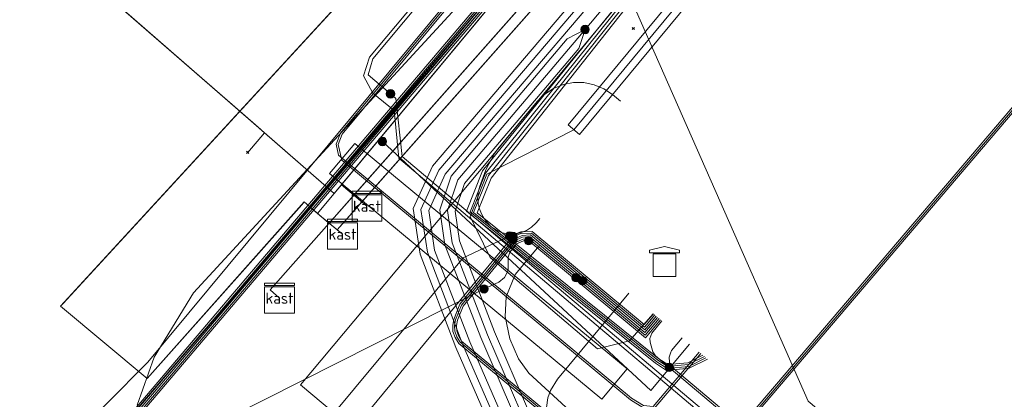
# Model space of a CAD drawing. Header units: metres. Extents: x 151922 to 154458, y 463415 to 464223.
# Tile 142 of 164: x 154328 to 154354, y 463455 to 463465. Entities that reach past the tile are written whole.
import ezdxf
from ezdxf.enums import TextEntityAlignment as Align
from ezdxf.lldxf.tags import DXFTag

# ---------------------------------------------------------------- set-up
doc = ezdxf.new("R2010")
doc.units = ezdxf.units.M
doc.layers.get('0').update_dxf_attribs({"lineweight": 9})
for name, color, linetype, lineweight in [('B-PV-KL-DATA-G', 90, 'KL-DATA-SO', 9), ('B-PV-KL-DATA_DUCT-G', 90, 'Continuous', 9), ('B-PV-KL-DATA_HULPSTUK-S', 90, 'Continuous', 9), ('B-PV-KL-DATA_KABELBED-G', 90, 'Continuous', 9), ('B-PV-KL-DATA_MANTELBUIS-G', 90, 'Continuous', 9), ('B-PV-KL-ET_HS-G', 10, 'KL-HS-SO', 9), ('B-PV-KL-ET_HS_HULPSTUK-S', 10, 'Continuous', 9), ('B-PV-KL-ET_HS_MANTELBUIS-G', 10, 'Continuous', 9), ('B-PV-KL-ET_LS-G', 190, 'KL-LS-SO', 9), ('B-PV-KL-ET_LS_HULPSTUK-S', 190, 'Continuous', 9), ('B-PV-KL-ET_LS_MANTELBUIS-G', 190, 'Continuous', 9), ('B-PV-KL-ET_MS-G', 130, 'KL-MS-SO', 9), ('B-PV-KL-ET_MS_HULPSTUK-S', 130, 'Continuous', 9), ('B-PV-KL-ET_MS_MANTELBUIS-G', 130, 'Continuous', 9), ('B-PV-KL-WATER-G', 170, 'KL-WATER-SO', 9), ('B-PV-KL-WATER_DUCT-G', 170, 'Continuous', 9), ('B-PV-OG-INFO-G', 7, 'Continuous', 9)]:
    doc.layers.add(name, color=color, linetype=linetype, lineweight=lineweight)
doc.styles.add('NLCS-ISO', font='txt')
doc.styles.get("Standard").update_dxf_attribs({"font": 'arial.ttf'})
tags = doc.linetypes.add('KL-DATA-SO', pattern='A,4,-1,[101,NLCS.SHX,S=0.5,R=0,X=0,Y=0],-1,4,-1,["D",Standard,S=1,R=0,X=-0.25,Y=-0.5],-1.5', length=12.5).pattern_tags.tags
tags[18] = DXFTag(74, 10)
tags = doc.linetypes.add('KL-HS-SO', pattern='A,4,-1,[103,NLCS.SHX,S=0.75,R=0,X=0,Y=0],-1,4,-1,["H",Standard,S=1,R=0,X=0,Y=-0.5],-2', length=13).pattern_tags.tags
tags[18] = DXFTag(74, 10)
tags = doc.linetypes.add('KL-LS-SO', pattern='A,4,-1,[103,NLCS.SHX,S=0.75,R=0,X=0,Y=0],-1,4,-1,["L",Standard,S=1,R=0,X=0,Y=-0.5],-2', length=13).pattern_tags.tags
tags[18] = DXFTag(74, 10)
tags = doc.linetypes.add('KL-MS-SO', pattern='A,4,-1,[103,NLCS.SHX,S=0.75,R=0,X=0,Y=0],-1,4,-1,["M",Standard,S=1,R=0,X=0,Y=-0.5],-2', length=13).pattern_tags.tags
tags[18] = DXFTag(74, 10)
doc.linetypes.add('KL-WATER-SO', pattern='A,7,-0.5,[168,NLCS.SHX,S=0.75,R=0,X=0.75,Y=0],-2', length=9.5)

# ---------------------------------------------------------------- blocks, each defined once
blk = doc.blocks.new('SKL-WTB_HULP_TECHNISCH GEBOUW-SO')
at = {"color": 0, "linetype": 'ByBlock', "lineweight": 18}
for points in [[(-2, 1.5), (0, 2), (2, 1.5), (2, 1.18), (-2, 1.18)], [(-1.5, 1.02), (1.5, 1.02), (1.5, -2), (-1.5, -2)]]:
    blk.add_lwpolyline(points, close=True, dxfattribs=at)
at = {"color": 0, "linetype": 'ByBlock', "lineweight": 18, "style": 'NLCS-ISO', "flags": 1}
for tag, p in [('TYPE', (2.5, 0)), ('LABEL', (2.5, -1.5)), ('OMSCHRIJVING', (2.5, -3))]:
    blk.add_attdef(tag, p, '', height=1, dxfattribs=at)
blk = doc.blocks.new('SKL-WTB_HULP_MOF-SO')
at = {"linetype": 'ByBlock', "lineweight": 18}
h = blk.add_hatch(color=0, dxfattribs=at)
h.dxf.hatch_style = 1
h.paths.add_polyline_path([(-0.5625, 0, 1), (0.5625, 0, 1)])
at = {"color": 0, "linetype": 'ByBlock', "lineweight": 18}
blk.add_circle((0, 0), 0.5625, dxfattribs=at)
at = {"color": 0, "linetype": 'ByBlock', "lineweight": 18, "style": 'NLCS-ISO', "flags": 1}
for tag, p in [('TYPE', (1.5, 0)), ('LABEL', (1.5, -1.5)), ('OMSCHRIJVING', (1.5, -3))]:
    blk.add_attdef(tag, p, '', height=1, dxfattribs=at)
blk = doc.blocks.new('SKL-WTB_HULP_OVERIG-SO')
at = {"color": 0, "linetype": 'ByBlock', "lineweight": 18}
for points in [[(-0.14, 0.14), (0.14, -0.14)], [(0.14, 0.14), (-0.14, -0.14)]]:
    blk.add_lwpolyline(points, dxfattribs=at)
at = {"color": 0, "linetype": 'ByBlock', "lineweight": 18, "style": 'NLCS-ISO', "flags": 1}
for tag, p in [('TYPE', (1.5, 0)), ('LABEL', (1.5, -1.5)), ('OMSCHRIJVING', (1.5, -3))]:
    blk.add_attdef(tag, p, '', height=1, dxfattribs=at)
blk = doc.blocks.new('SKL-WTB_HULP_KAST-SO')
at = {"color": 0, "linetype": 'ByBlock', "lineweight": 18}
for points in [[(-2, 2), (2, 2), (2, 1.68), (-2, 1.68)], [(-2, 1.52), (2, 1.52), (2, -2), (-2, -2)]]:
    blk.add_lwpolyline(points, close=True, dxfattribs=at)
at = {"color": 0, "linetype": 'ByBlock', "lineweight": 18, "style": 'NLCS-ISO'}
blk.add_text('kast', height=1.5, dxfattribs=at).set_placement((0, 0), align=Align.MIDDLE_CENTER)
at = {"color": 0, "linetype": 'ByBlock', "lineweight": 18, "style": 'NLCS-ISO', "flags": 1}
for tag, p in [('TYPE', (2.5, 0)), ('LABEL', (2.5, -1.5)), ('OMSCHRIJVING', (2.5, -3))]:
    blk.add_attdef(tag, p, '', height=1, dxfattribs=at)

msp = doc.modelspace()

# ---------------------------------------------------------------- linework, layer by layer
at = {"layer": 'B-PV-KL-DATA-G', "ltscale": 0.5, "flags": 128}
for points in [[(154242.34, 463702.175), (154260.827, 463650.13), (154284.007, 463585.15), (154289.146, 463570.797), (154292.354, 463562.67), (154294.721, 463557.167), (154297.624, 463551.098), (154299.423, 463547.636), (154301.531, 463543.836), (154306.276, 463536.203), (154310.038, 463530.531), (154314.798, 463523.876), (154319.281, 463518.121), (154324.16, 463512.208), (154330.138, 463505.559), (154334.91, 463500.619), (154342.443, 463493.459), (154349.773, 463487.088), (154358.435, 463480.291), (154376.015, 463466.307), (154378.758, 463465.333), (154378.978, 463465.226), (154379.11, 463465.128), (154379.243, 463464.991), (154379.335, 463464.859), (154379.419, 463464.684), (154379.472, 463464.494), (154379.488, 463464.356), (154379.481, 463464.16), (154379.445, 463463.986), (154379.35, 463463.76), (154378.973, 463463.085), (154376.674, 463459.977), (154376.131, 463459.288), (154375.567, 463458.862), (154375.122, 463458.994), (154364.332, 463467.826), (154354.895, 463475.496), (154353.193, 463476.995), (154351.081, 463477.824), (154348.972, 463477.003), (154348.442, 463476.54), (154342.157, 463469.739), (154337.335, 463463.964), (154337.207, 463463.544), (154337.807, 463463.035)], [(154247.159, 463698.386), (154251.253, 463688.844), (154254.448, 463679.909), (154257.177, 463673.618), (154260.058, 463665.824), (154260.092, 463661.964), (154260.483, 463658.99), (154259.908, 463656.458), (154259.922, 463656.158), (154273.302, 463610.992), (154278.613, 463593.854), (154295.268, 463541.428), (154301.751, 463524.933), (154304.199, 463520.152), (154306.001, 463517.204), (154307.289, 463514.814), (154309.336, 463512.823), (154322.361, 463501.415), (154322.946, 463500.992), (154326.319, 463500.004), (154331.548, 463494.543), (154339.94, 463485.621), (154344.549, 463481.969), (154349.362, 463478.125), (154348.81, 463477.138), (154348.372, 463476.612), (154342.235, 463469.971), (154337.245, 463464.013), (154337.09, 463463.513), (154337.337, 463463.051), (154337.903, 463462.587), (154338.025, 463461.314), (154350.801, 463450.546), (154352.003, 463449.387)], [(154209.491, 463599.831), (154263.5, 463559.6), (154275, 463550.1), (154280.1, 463546.5), (154321.7, 463503.6), (154326.4, 463500), (154327.9, 463498.8), (154331.7, 463495.5), (154336.3, 463489.6), (154350.6, 463477.3), (154330.5, 463454), (154331.1, 463449), (154334.7, 463442.8), (154337.9, 463437.8), (154341.4, 463430.9), (154345.9, 463423.5), (154352.3, 463427.2), (154352, 463427.9)], [(154242.771, 463560.926), (154243.563, 463561.955), (154243.879, 463562.043), (154245.709, 463560.986), (154252.333, 463555.961), (154255.564, 463553.432), (154258.564, 463551.509), (154254.02, 463549.88), (154257.711, 463540.151), (154267.478, 463543.67), (154326.248, 463500.384), (154328.934, 463493.615), (154330.717, 463492.589), (154340.39, 463484.399), (154349.667, 463476.449), (154335.862, 463459.841), (154336.089, 463459.644), (154336.529, 463459.29)], [(154337.179, 463460.037), (154336.829, 463460.328), (154352.025, 463477.49), (154352.058, 463477.833), (154352.042, 463478.042), (154352.007, 463478.234), (154351.89, 463478.417), (154347.245, 463482.215), (154333.479, 463493.28), (154328.442, 463493.414), (154324.492, 463498.42), (154321.61, 463501.011), (154317.087, 463505.131), (154309.475, 463512.991), (154303.825, 463517.696), (154300.299, 463520.901), (154287.52, 463530.316), (154276.185, 463539.514), (154270.506, 463543.848), (154270.1, 463544.072), (154269.826, 463544.186), (154269.416, 463544.277), (154269.005, 463544.3), (154268.504, 463544.255), (154267.87, 463544.108), (154262.465, 463542.149), (154250.781, 463537.703), (154251.599, 463535.447)], [(154361.278, 463527.026), (154360.167, 463523.444), (154377.493, 463507.685), (154355.578, 463479.998), (154353.497, 463477.801), (154352.357, 463477.46), (154336.383, 463459.409), (154336.529, 463459.29)], [(154420.147, 463482.464), (154402.175, 463497.185), (154381.58, 463513.826), (154385.044, 463517.966), (154384.882, 463518.101), (154328.996, 463457.368), (154331.311, 463455.443), (154335.44, 463460.072), (154335.502, 463460.153), (154336.089, 463459.644), (154336.529, 463459.29)], [(154337.179, 463460.037), (154336.829, 463460.328), (154352.025, 463477.49), (154352.058, 463477.833), (154352.042, 463478.042), (154352.007, 463478.234), (154351.89, 463478.417), (154347.245, 463482.215), (154333.479, 463493.28), (154328.442, 463493.414), (154324.492, 463498.42), (154321.61, 463501.011), (154320.279, 463500.222), (154315.43, 463498.403), (154312.002, 463497.498), (154306.266, 463497.679), (154298.226, 463494.988), (154293.247, 463493.422), (154291.911, 463496.563)], [(154336.529, 463459.29), (154336.168, 463459.581), (154352.025, 463477.49), (154352.747, 463478.652), (154352.243, 463479.608), (154350.753, 463481.732), (154330.561, 463500), (154329.309, 463500.722), (154327.881, 463495.173), (154326.061, 463491.654), (154324.013, 463490.277), (154302.68, 463482.128), (154294.361, 463479.086), (154284.462, 463475.601), (154282.391, 463474.851), (154280.111, 463473.741), (154276.057, 463472.255)], [(154362.946, 463443.089), (154348.955, 463454.834), (154343.24, 463467.795), (154352.03, 463477.795), (154327.452, 463500)], [(154337.179, 463460.037), (154336.496, 463460.604), (154349.667, 463476.449), (154340.39, 463484.399), (154330.717, 463492.589), (154325.119, 463490.449), (154315.466, 463486.516), (154284.462, 463475.601), (154282.391, 463474.851), (154283, 463473.181), (154286.152, 463464.486)], [(154336.529, 463459.29), (154336.089, 463459.644), (154335.862, 463459.841), (154349.667, 463476.449), (154340.39, 463484.399), (154330.717, 463492.589), (154325.119, 463490.449), (154315.466, 463486.516), (154284.462, 463475.601), (154282.609, 463474.93)], [(154388.174, 463448.306), (154385.373, 463450.784), (154373.526, 463461.102), (154358.559, 463473.868), (154352.889, 463477.304), (154352.025, 463477.49), (154336.168, 463459.581), (154336.529, 463459.29)], [(154388.174, 463448.306), (154385.373, 463450.784), (154373.526, 463461.102), (154358.559, 463473.868), (154352.889, 463477.304), (154352.326, 463477.425), (154336.383, 463459.409), (154336.529, 463459.29)], [(154350.102, 463476.9), (154330.5, 463454), (154331.1, 463449), (154334.7, 463442.7), (154337.9, 463437.8), (154341.3, 463430.9), (154345.9, 463423.4), (154352.4, 463427.2), (154352, 463427.9)], [(154331.999, 463474.43), (154333.079, 463473.546), (154328.132, 463467.497), (154336.304, 463460.373), (154336.496, 463460.604), (154337.179, 463460.037)], [(154352.003, 463449.387), (154350.87, 463450.618), (154338.12, 463461.365), (154337.947, 463462.914), (154337.807, 463463.035)], [(154337.179, 463460.037), (154336.829, 463460.328), (154336.168, 463459.581), (154336.529, 463459.29)], [(154363.531, 463442.656), (154362.493, 463442.351), (154359.009, 463440.118), (154357.963, 463440.996), (154354.986, 463443.361), (154342.28, 463454.016), (154342.075, 463454.266), (154341.972, 463454.458), (154341.972, 463454.665), (154342.003, 463454.922), (154342.078, 463455.12), (154342.267, 463455.42), (154344.172, 463457.714)]]:
    msp.add_lwpolyline(points, dxfattribs=at)
at = {"layer": 'B-PV-KL-DATA_DUCT-G', "ltscale": 0.5, "flags": 128}
for points in [[(154200.128, 463530.685), (154202.945, 463531.707), (154203.046, 463531.428), (154226.644, 463539.971), (154226.588, 463540.125), (154253.983, 463549.977), (154257.711, 463540.151), (154267.478, 463543.67), (154326.248, 463500.384), (154328.934, 463493.615), (154330.717, 463492.589), (154344.778, 463480.639), (154349.667, 463476.449), (154335.862, 463459.841), (154336.168, 463459.581), (154336.529, 463459.29)], [(154337.179, 463460.037), (154336.829, 463460.328), (154352.025, 463477.49), (154352.042, 463478.042), (154351.89, 463478.417), (154347.245, 463482.215), (154333.479, 463493.28), (154328.442, 463493.414), (154324.492, 463498.42), (154321.61, 463501.011), (154317.087, 463505.131), (154309.475, 463512.991), (154303.312, 463518.162), (154300.299, 463520.901), (154287.52, 463530.316), (154276.185, 463539.514), (154270.506, 463543.848), (154269.826, 463544.186), (154269.416, 463544.277), (154269.005, 463544.3), (154268.215, 463544.188), (154260.7, 463541.477), (154250.781, 463537.703), (154251.599, 463535.447)], [(154384.78, 463517.99), (154329.066, 463457.444)], [(154420.134, 463482.451), (154399.375, 463499.448), (154381.58, 463513.826), (154385.044, 463517.966), (154384.882, 463518.101), (154333.784, 463462.57), (154334.447, 463461.992), (154333.994, 463461.473)], [(154384.882, 463518.101), (154333.784, 463462.57), (154334.447, 463461.992), (154333.994, 463461.473)], [(154263.422, 463481.978), (154287.35, 463490.658), (154293.247, 463493.422), (154298.226, 463494.988), (154306.266, 463497.679), (154312.002, 463497.498), (154315.43, 463498.403), (154320.279, 463500.222), (154321.61, 463501.011), (154324.492, 463498.42), (154328.442, 463493.414), (154333.479, 463493.28), (154347.245, 463482.215), (154351.89, 463478.417), (154352.042, 463478.042), (154352.025, 463477.49), (154336.829, 463460.328), (154337.179, 463460.037)], [(154337.179, 463460.037), (154336.829, 463460.328), (154352.025, 463477.49), (154352.042, 463478.042), (154351.89, 463478.417), (154347.245, 463482.215), (154333.479, 463493.28), (154328.442, 463493.414), (154324.492, 463498.42), (154321.61, 463501.011), (154320.279, 463500.222), (154315.43, 463498.403), (154312.002, 463497.498), (154306.266, 463497.679), (154298.226, 463494.988), (154293.247, 463493.422), (154291.911, 463496.563)], [(154276.057, 463472.255), (154280.111, 463473.741), (154282.391, 463474.851), (154294.361, 463479.086), (154302.68, 463482.128), (154324.013, 463490.277), (154326.061, 463491.654), (154327.881, 463495.173), (154329.309, 463500.722), (154330.561, 463500), (154350.753, 463481.732), (154352.243, 463479.608), (154352.747, 463478.652), (154352.025, 463477.49), (154336.168, 463459.581), (154335.862, 463459.841), (154336.304, 463460.373), (154334.447, 463461.992), (154333.994, 463461.473)], [(154276.057, 463472.255), (154280.111, 463473.741), (154282.391, 463474.851), (154282.609, 463474.93), (154294.361, 463479.086), (154315.466, 463486.516), (154325.119, 463490.449), (154330.717, 463492.589), (154344.778, 463480.639), (154349.667, 463476.449), (154336.304, 463460.373), (154334.447, 463461.992), (154333.994, 463461.473)], [(154286.151, 463464.487), (154282.391, 463474.851), (154294.361, 463479.086), (154315.466, 463486.516), (154325.119, 463490.449), (154330.717, 463492.589), (154344.778, 463480.639), (154349.667, 463476.449), (154336.496, 463460.604), (154337.179, 463460.037)], [(154388.737, 463448.907), (154387.511, 463449.993), (154362.737, 463471.047), (154354.199, 463478.542), (154353.497, 463477.801), (154352.326, 463477.425), (154336.383, 463459.409), (154336.168, 463459.581), (154335.862, 463459.841), (154336.304, 463460.373), (154334.447, 463461.992), (154333.994, 463461.473)], [(154388.737, 463448.907), (154387.511, 463449.993), (154362.737, 463471.047), (154354.199, 463478.542), (154353.497, 463477.801), (154352.326, 463477.425), (154336.383, 463459.409), (154336.168, 463459.581), (154335.862, 463459.841), (154336.304, 463460.373), (154334.447, 463461.992), (154333.994, 463461.473)], [(154331.999, 463474.43), (154333.079, 463473.546), (154328.132, 463467.497), (154336.304, 463460.373), (154336.496, 463460.604), (154337.179, 463460.037)]]:
    msp.add_lwpolyline(points, dxfattribs=at)
at = {"layer": 'B-PV-KL-DATA_KABELBED-G', "ltscale": 0.5, "flags": 128}
for points in [[(154333.784, 463462.57), (154347.927, 463477.94)], [(154336.496, 463460.604), (154349.667, 463476.449), (154347.927, 463477.94)], [(154352.025, 463477.49), (154336.911, 463460.42)], [(154352.326, 463477.425), (154337.041, 463460.152)], [(154329.586, 463466.228), (154333.784, 463462.57)], [(154329.066, 463457.444), (154333.784, 463462.57)], [(154333.784, 463462.57), (154334.344, 463462.082)], [(154333.994, 463461.473), (154334.447, 463461.992)], [(154334.344, 463462.082), (154334.447, 463461.992)], [(154334.447, 463461.992), (154336.304, 463460.373)], [(154336.304, 463460.373), (154336.496, 463460.604)], [(154336.496, 463460.604), (154336.829, 463460.328)], [(154336.911, 463460.42), (154336.829, 463460.328)], [(154335.862, 463459.841), (154335.502, 463460.153), (154331.311, 463455.443), (154328.996, 463457.368), (154329.035, 463457.41)], [(154335.862, 463459.841), (154336.304, 463460.373)], [(154336.829, 463460.328), (154336.168, 463459.581)], [(154337.041, 463460.152), (154336.383, 463459.409)], [(154336.829, 463460.328), (154337.041, 463460.152)], [(154337.179, 463460.037), (154337.041, 463460.152)], [(154336.168, 463459.581), (154335.862, 463459.841)], [(154336.168, 463459.581), (154334.597, 463457.806), (154334.846, 463457.583)], [(154336.168, 463459.581), (154336.383, 463459.409)], [(154336.383, 463459.409), (154336.529, 463459.29)], [(154329.035, 463457.41), (154329.066, 463457.444)]]:
    msp.add_lwpolyline(points, dxfattribs=at)
at = {"layer": 'B-PV-KL-DATA_MANTELBUIS-G', "ltscale": 0.5, "flags": 128}
for points in [[(154329.035, 463457.41), (154384.849, 463518.066)], [(154384.78, 463517.99), (154329.066, 463457.444)], [(154336.911, 463460.42), (154352.025, 463477.49)], [(154329.586, 463466.228), (154334.344, 463462.082)]]:
    msp.add_lwpolyline(points, dxfattribs=at)
at = {"layer": 'B-PV-KL-ET_HS-G', "ltscale": 0.5, "flags": 128}
for points in [[(154350.638, 463477.239), (154351.71, 463476.43), (154352.428, 463475.447), (154352.22, 463474.54), (154351.15, 463473.15), (154348.73, 463470.65), (154346.58, 463469.01), (154343.001, 463464.753)], [(154348.45, 463471.48), (154347.977, 463471.223), (154347.194, 463470.279), (154346.095, 463469.52), (154338.93, 463461.109), (154338.413, 463459.979), (154338.595, 463458.759), (154339.555, 463456.264), (154340.494, 463454.103), (154342.015, 463451.862), (154342.88, 463450.997), (154348.444, 463443.848), (154348.708, 463443.393), (154348.8, 463442.754), (154348.415, 463442.243), (154346.923, 463441.383), (154346.59, 463440.96)], [(154346.59, 463440.96), (154348.55, 463442.09), (154349.01, 463442.7), (154348.9, 463443.46), (154348.61, 463443.96), (154343.03, 463451.13), (154342.17, 463451.99), (154340.67, 463454.2), (154339.74, 463456.34), (154338.79, 463458.81), (154338.62, 463459.95), (154339.1, 463461), (154346.23, 463469.37), (154347.33, 463470.13), (154348.45, 463471.48)], [(154346.59, 463440.96), (154347.123, 463441.037), (154348.685, 463441.937), (154349.22, 463442.646), (154349.092, 463443.527), (154348.776, 463444.072), (154343.18, 463451.263), (154342.325, 463452.118), (154340.846, 463454.297), (154339.925, 463456.416), (154338.985, 463458.861), (154338.827, 463459.921), (154339.27, 463460.891), (154346.365, 463469.22), (154347.466, 463469.981), (154348.285, 463470.967), (154348.45, 463471.48)], [(154349.57, 463434.02), (154349.906, 463434.44), (154351.781, 463435.501), (154352.661, 463436.798), (154352.437, 463438.364), (154350.878, 463441.108), (154348.945, 463444.246), (154343.376, 463451.392), (154342.572, 463452.307), (154341.114, 463454.443), (154340.215, 463456.534), (154339.255, 463459.009), (154339.125, 463459.938), (154339.422, 463460.84), (154342.524, 463464.498), (154343, 463464.75)], [(154349.57, 463434.02), (154351.92, 463435.35), (154352.87, 463436.75), (154352.63, 463438.43), (154351.05, 463441.21), (154349.11, 463444.36), (154343.53, 463451.52), (154342.73, 463452.43), (154341.29, 463454.54), (154340.4, 463456.61), (154339.45, 463459.06), (154339.33, 463459.92), (154339.6, 463460.74), (154343, 463464.75)], [(154343, 463464.75), (154342.83, 463464.24), (154339.778, 463460.64), (154339.535, 463459.902), (154339.645, 463459.111), (154340.585, 463456.686), (154341.466, 463454.637), (154342.888, 463452.553), (154343.684, 463451.648), (154349.275, 463444.474), (154351.222, 463441.312), (154352.823, 463438.496), (154353.079, 463436.702), (154352.059, 463435.199), (154350.104, 463434.093), (154349.57, 463434.02)], [(154343.001, 463464.753), (154343, 463464.75)]]:
    msp.add_lwpolyline(points, dxfattribs=at)
at = {"layer": 'B-PV-KL-ET_HS_MANTELBUIS-G', "ltscale": 0.5, "flags": 128}
msp.add_lwpolyline([(154343.451, 463454.888), (154344.121, 463455.696), (154336.851, 463461.713), (154336.181, 463460.905), (154343.451, 463454.888)], dxfattribs=at)
at = {"layer": 'B-PV-KL-ET_LS-G', "ltscale": 0.5, "flags": 128}
for points in [[(154346.051, 463456.139), (154344.821, 463454.696), (154344.558, 463454.718), (154344.24, 463454.912), (154336.422, 463461.402), (154336.354, 463461.691), (154336.471, 463461.981), (154348.002, 463475.854), (154351.231, 463480.034), (154350.075, 463481.297), (154329.04, 463500), (154300.458, 463527.804), (154285.742, 463539.524), (154284.221, 463538.469)], [(154346.268, 463455.957), (154345.782, 463455.715), (154345.175, 463455.657), (154344.885, 463455.848), (154339.832, 463459.902), (154340.263, 463460.983), (154348.517, 463471.156), (154352.412, 463475.72), (154353.231, 463476.718), (154353.474, 463477.231), (154353.322, 463477.676), (154350.04, 463481.261), (154329.963, 463499.113), (154329.334, 463499.204), (154328.796, 463498.71), (154327.415, 463495.069), (154324.805, 463491.095), (154321.13, 463488.898), (154275.964, 463472.327)], [(154330.236, 463454.77), (154331.331, 463455.878), (154347.963, 463475.885), (154349.83, 463478.302), (154342.589, 463484.386)], [(154347.287, 463450.925), (154347.303, 463451.539), (154347.141, 463452.128), (154346.854, 463452.579), (154346.695, 463453.004), (154346.671, 463453.358), (154346.695, 463453.553), (154346.776, 463453.724), (154360.467, 463469.791), (154360.628, 463470.047), (154360.664, 463470.198), (154360.64, 463470.332), (154360.581, 463470.465), (154360.465, 463470.608), (154350.088, 463479.552), (154349.994, 463479.68), (154349.947, 463479.843), (154349.97, 463480.021), (154350.065, 463480.199), (154350.247, 463480.458), (154351.661, 463482.068)], [(154346.227, 463455.992), (154345.768, 463455.764), (154345.188, 463455.708), (154344.914, 463455.888), (154339.929, 463459.887), (154340.34, 463460.919), (154348.555, 463471.124), (154352.45, 463475.688), (154353.5, 463476.986), (154356.779, 463480.34)], [(154346.089, 463456.107), (154344.842, 463454.644), (154344.542, 463454.669), (154344.211, 463454.871), (154336.506, 463461.267), (154336.406, 463461.687), (154336.514, 463461.955), (154348.041, 463475.823), (154350.883, 463479.502), (154387.351, 463448.997), (154388.243, 463448.379)], [(154346.185, 463456.027), (154345.754, 463455.813), (154345.201, 463455.759), (154344.943, 463455.928), (154340.026, 463459.873), (154340.421, 463460.852), (154348.593, 463471.092), (154352.488, 463475.656), (154353.207, 463476.395), (154354.066, 463477.106), (154355.286, 463477.026), (154356.17, 463476.519), (154357.429, 463475.158)], [(154346.143, 463456.062), (154345.74, 463455.862), (154345.214, 463455.81), (154344.972, 463455.969), (154340.124, 463459.859), (154340.498, 463460.788), (154348.631, 463471.06), (154352.519, 463475.616), (154353.241, 463476.358), (154354.083, 463477.055), (154355.271, 463476.977), (154356.138, 463476.479), (154357.394, 463475.122)], [(154362.961, 463472.641), (154346.818, 463453.697), (154346.744, 463453.539), (154346.721, 463453.357), (154346.744, 463453.015), (154346.899, 463452.601), (154347.186, 463452.151), (154347.349, 463451.722), (154347.503, 463451.039), (154347.503, 463450.814), (154347.449, 463450.669), (154347.326, 463450.493)], [(154347.385, 463450.314), (154347.505, 463450.394), (154347.603, 463450.559), (154347.642, 463450.708), (154347.634, 463450.887), (154347.603, 463451.047), (154347.397, 463451.736), (154347.231, 463452.174), (154346.944, 463452.623), (154346.793, 463453.026), (154346.771, 463453.356), (154346.793, 463453.525), (154346.86, 463453.67), (154360.572, 463469.761), (154360.797, 463469.932), (154360.947, 463469.962), (154361.089, 463469.955), (154361.302, 463469.873), (154361.432, 463469.796), (154362.165, 463469.18)], [(154345.787, 463456.36), (154344.757, 463455.12), (154337.59, 463461.762)], [(154340.987, 463459.241), (154341.289, 463459.354), (154341.584, 463459.366), (154344.58, 463456.878), (154344.824, 463457.168)], [(154348.594, 463417.569), (154345.45, 463424.119), (154341.921, 463431.266), (154338.551, 463438.163), (154336.132, 463443.578), (154332.127, 463450.334), (154336.065, 463453.163), (154341.076, 463459.228)], [(154349.766, 463415.533), (154348.55, 463417.544), (154345.405, 463424.097), (154341.876, 463431.244), (154338.506, 463438.142), (154336.088, 463443.555), (154332.414, 463449.746), (154332.479, 463449.919), (154332.538, 463450.001), (154339.75, 463458.664), (154340.987, 463459.241)], [(154347.385, 463450.314), (154347.249, 463450.282), (154347.004, 463450.342), (154346.683, 463450.518), (154339.629, 463456.374), (154339.532, 463456.534), (154339.473, 463456.696), (154339.469, 463456.86), (154339.494, 463457.018), (154339.658, 463457.422), (154341.077, 463459.152)], [(154347.326, 463450.493), (154347.163, 463450.407), (154347.015, 463450.393), (154346.711, 463450.56), (154339.667, 463456.407), (154339.577, 463456.556), (154339.523, 463456.705), (154339.519, 463456.857), (154339.543, 463457.006), (154339.701, 463457.395), (154341.108, 463459.111), (154341.332, 463459.207), (154341.527, 463459.219), (154342.931, 463458.053)], [(154347.287, 463450.925), (154347.222, 463450.712), (154347.093, 463450.606), (154346.911, 463450.577), (154346.697, 463450.635), (154339.705, 463456.44), (154339.622, 463456.578), (154339.573, 463456.714), (154339.569, 463456.854), (154339.592, 463456.994), (154339.744, 463457.368), (154341.139, 463459.07), (154341.344, 463459.158), (154341.511, 463459.168), (154342.762, 463458.129)], [(154340.303, 463457.831), (154340.697, 463458.007), (154340.852, 463458.131), (154340.95, 463458.325), (154340.946, 463458.675), (154340.989, 463458.808), (154341.17, 463459.029), (154341.356, 463459.109), (154341.495, 463459.117)], [(154341.076, 463459.228), (154341.299, 463459.305), (154341.567, 463459.316), (154344.586, 463456.808), (154344.862, 463457.136)], [(154341.077, 463459.152), (154341.32, 463459.256), (154341.543, 463459.271), (154344.593, 463456.738), (154344.9, 463457.104)], [(154341.495, 463459.117), (154344.612, 463456.528), (154345.014, 463457.008)], [(154342.762, 463458.129), (154344.606, 463456.598), (154344.976, 463457.04)], [(154342.931, 463458.053), (154344.599, 463456.668), (154344.938, 463457.072)], [(154330.236, 463454.77), (154329.921, 463454.452), (154330.747, 463453.107), (154332.477, 463453.884), (154340.303, 463457.831)], [(154345.249, 463455.736), (154344.877, 463456.049), (154344.814, 463456.153), (154344.739, 463456.41), (154344.733, 463456.508), (154344.784, 463456.65), (154345.053, 463456.976)], [(154345.59, 463456.526), (154345.311, 463456.191), (154345.277, 463456.115), (154345.246, 463456.006), (154345.254, 463455.876), (154345.297, 463455.761), (154359.987, 463443.409), (154360.333, 463443.198), (154363.892, 463447.444)], [(154345.249, 463455.736), (154359.958, 463443.368), (154361.073, 463442.687), (154363.24, 463441.759), (154365.529, 463440.918), (154367.864, 463440.368), (154369.435, 463440.183)]]:
    msp.add_lwpolyline(points, dxfattribs=at)
at = {"layer": 'B-PV-KL-ET_LS_MANTELBUIS-G', "ltscale": 0.5, "flags": 128}
for points in [[(154342.854, 463461.952), (154352.154, 463473.172), (154351.846, 463473.428), (154342.546, 463462.208), (154342.854, 463461.952)], [(154343.451, 463454.888), (154344.121, 463455.696), (154336.851, 463461.713), (154336.181, 463460.905), (154343.451, 463454.888)]]:
    msp.add_lwpolyline(points, dxfattribs=at)
at = {"layer": 'B-PV-KL-ET_MS-G', "ltscale": 0.5, "flags": 128}
for points in [[(154316.111, 463487.675), (154316.995, 463487.518), (154320.328, 463488.737), (154324.462, 463491.072), (154327.297, 463494.78), (154328.295, 463498.293), (154329.082, 463499.032), (154329.958, 463498.896), (154349.616, 463480.981), (154349.973, 463480.545), (154352.625, 463478.243), (154353.271, 463477.241), (154353.145, 463476.436), (154352.002, 463473.299), (154342.704, 463462.075), (154340.38, 463460.89), (154339.93, 463459.76), (154340.47, 463458.67), (154343.33, 463456.23), (154344.19, 463456.45), (154344.82, 463457.17)], [(154350.46, 463426.096), (154345.904, 463423.469), (154341.357, 463430.942), (154337.901, 463437.789), (154334.7, 463442.753), (154331.104, 463449.004), (154330.544, 463454.031), (154342.046, 463467.573), (154350.62, 463477.327), (154339.094, 463487.208)], [(154352.518, 463427.589), (154345.922, 463423.537), (154341.401, 463430.966), (154337.944, 463437.814), (154334.743, 463442.779), (154331.153, 463449.02), (154330.596, 463454.015), (154342.084, 463467.54), (154350.691, 463477.332), (154339.127, 463487.247)], [(154348.282, 463424.662), (154345.886, 463423.402), (154341.313, 463430.918), (154337.858, 463437.764), (154334.657, 463442.727), (154331.055, 463448.988), (154330.492, 463454.047), (154342.008, 463467.606), (154350.549, 463477.322), (154339.06, 463487.17)], [(154351.475, 463478.147), (154342.122, 463467.507), (154330.648, 463453.999), (154331.202, 463449.036), (154334.786, 463442.805), (154337.987, 463437.839), (154341.445, 463430.99), (154345.939, 463423.606), (154347.807, 463424.754)], [(154342.16, 463467.474), (154330.7, 463453.983), (154331.251, 463449.052), (154334.829, 463442.831), (154338.03, 463437.864), (154341.489, 463431.014), (154345.955, 463423.675), (154347.781, 463424.797)], [(154343.945, 463462.837), (154343.733, 463463.013), (154343.502, 463463.17), (154343.244, 463463.278), (154342.971, 463463.334), (154342.691, 463463.336), (154342.417, 463463.283), (154342.158, 463463.178), (154341.925, 463463.024), (154341.726, 463462.828), (154340.675, 463461.563), (154340.583, 463461.44), (154340.353, 463461.006), (154340.181, 463460.545), (154340.149, 463460.403), (154340.139, 463460.258), (154340.149, 463460.112), (154340.181, 463459.97), (154340.233, 463459.834), (154340.304, 463459.707), (154340.392, 463459.591), (154340.497, 463459.49), (154340.634, 463459.396), (154340.787, 463459.331), (154340.95, 463459.296), (154341.117, 463459.295), (154341.28, 463459.325), (154341.435, 463459.387), (154341.574, 463459.478), (154341.693, 463459.595), (154341.79, 463459.711)], [(154358.583, 463428.763), (154358.335, 463429.741), (154358.435, 463431.809), (154355.168, 463437.662), (154355.058, 463438.136), (154355.074, 463438.831), (154355.244, 463441.38), (154355.151, 463442.828), (154354.954, 463443.322), (154347.202, 463450.345), (154341.5, 463455.587), (154341.222, 463455.964), (154340.991, 463456.5), (154340.867, 463457.093), (154340.898, 463457.615), (154341.134, 463458.214), (154341.777, 463458.98)]]:
    msp.add_lwpolyline(points, dxfattribs=at)
at = {"layer": 'B-PV-KL-ET_MS_MANTELBUIS-G', "ltscale": 0.5, "flags": 128}
for points in [[(154342.854, 463461.952), (154352.154, 463473.172), (154351.846, 463473.428), (154342.546, 463462.208), (154342.854, 463461.952)], [(154343.451, 463454.888), (154344.121, 463455.696), (154336.851, 463461.713), (154336.181, 463460.905), (154343.451, 463454.888)]]:
    msp.add_lwpolyline(points, dxfattribs=at)
at = {"layer": 'B-PV-KL-WATER-G', "ltscale": 0.5, "flags": 128}
msp.add_lwpolyline([(154351.538, 463481.673), (154352.094, 463475.345), (154350.65, 463473.564), (154340.226, 463461.023), (154335.407, 463455.276), (154338.549, 463452.642)], dxfattribs=at)
at = {"layer": 'B-PV-KL-WATER_DUCT-G', "ltscale": 0.5, "flags": 128}
msp.add_lwpolyline([(154345.301, 463471.373), (154343.432, 463469.537), (154332.545, 463457.727), (154331.498, 463456.009), (154331.041, 463454.731), (154336.206, 463445.068), (154337.632, 463441.684), (154340.826, 463435.099), (154343.098, 463429.453), (154346.524, 463423.607), (154348.229, 463421.344)], dxfattribs=at)
at = {"layer": 'B-PV-OG-INFO-G', "ltscale": 0.5, "flags": 128}
msp.add_lwpolyline([(154384.78, 463517.99), (154329.066, 463457.444)], dxfattribs=at)

# ---------------------------------------------------------------- block references
at = {"layer": 'B-PV-KL-DATA_HULPSTUK-S', "xscale": 0.2, "yscale": 0.2, "zscale": 0.2}
for name, p in [('SKL-WTB_HULP_MOF-SO', (154337.807, 463463.035)), ('SKL-WTB_HULP_OVERIG-SO', (154333.994, 463461.473)), ('SKL-WTB_HULP_KAST-SO', (154337.179, 463460.037)), ('SKL-WTB_HULP_KAST-SO', (154336.529, 463459.29)), ('SKL-WTB_HULP_TECHNISCH GEBOUW-SO', (154345.122, 463458.56)), ('SKL-WTB_HULP_KAST-SO', (154334.846, 463457.583))]:
    msp.add_blockref(name, p, dxfattribs=at)
at = {"layer": 'B-PV-KL-ET_HS_HULPSTUK-S', "xscale": 0.2, "yscale": 0.2, "zscale": 0.2}
for name, p in [('SKL-WTB_HULP_MOF-SO', (154343.001, 463464.753)), ('SKL-WTB_HULP_MOF-SO', (154343, 463464.75)), ('SKL-WTB_HULP_OVERIG-SO', (154344.29, 463464.78))]:
    msp.add_blockref(name, p, dxfattribs=at)
at = {"layer": 'B-PV-KL-ET_LS_HULPSTUK-S', "xscale": 0.2, "yscale": 0.2, "zscale": 0.2}
for p in [(154337.59, 463461.762), (154340.987, 463459.241), (154341.076, 463459.228), (154341.077, 463459.152), (154341.495, 463459.117), (154342.762, 463458.129), (154342.931, 463458.053), (154340.303, 463457.831), (154345.249, 463455.736)]:
    msp.add_blockref('SKL-WTB_HULP_MOF-SO', p, dxfattribs=at)
at = {"layer": 'B-PV-KL-ET_MS_HULPSTUK-S', "xscale": 0.2, "yscale": 0.2, "zscale": 0.2}
msp.add_blockref('SKL-WTB_HULP_TECHNISCH GEBOUW-SO', (154345.122, 463458.56), dxfattribs=at)

doc.saveas('drawing.dxf')
